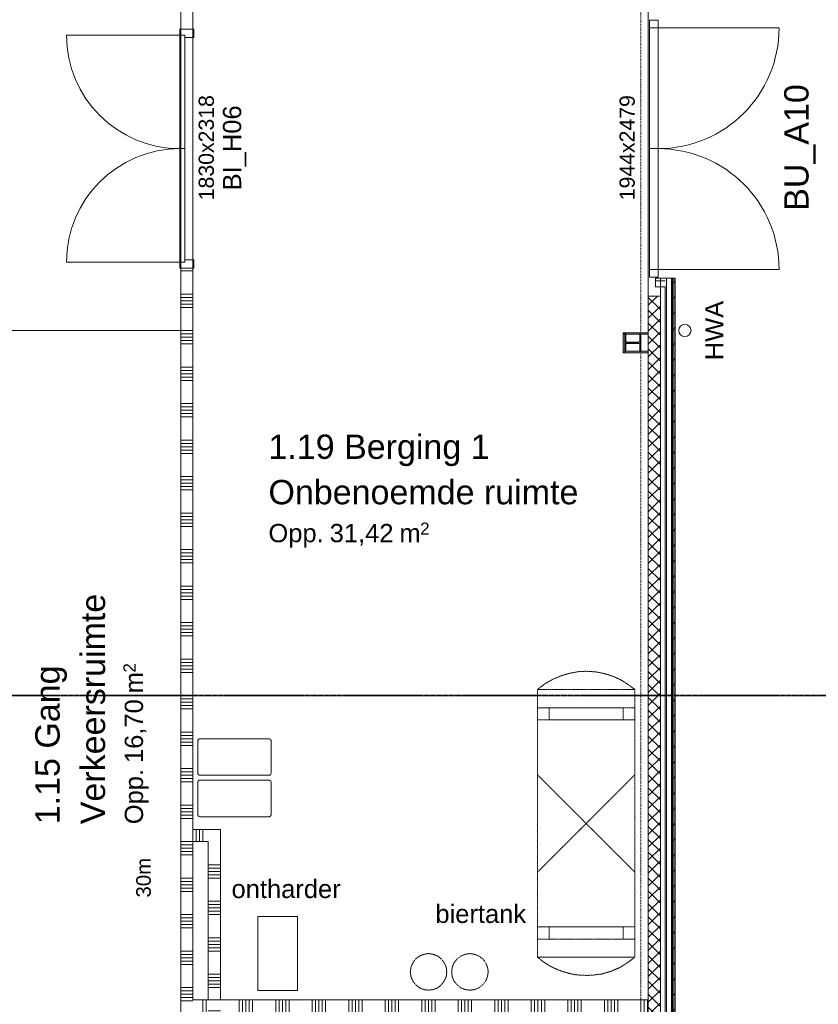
# Model space of a CAD drawing. Extents: x 0 to 92550, y 0 to 59400.
# Tile 58 of 87: x 54635 to 61197, y 17162 to 25255. Entities that reach past the tile are written whole.
import ezdxf
from ezdxf.xclip import XClip

# ---------------------------------------------------------------- set-up
doc = ezdxf.new("R2010")
doc.units = 0
doc.header["$MEASUREMENT"] = 0
doc.header["$XCLIPFRAME"] = 0
for name, pattern in [('Streep-punt fijn', [1251.000023, 626.000023, -312.5, 0, -312.5]), ('Streep-streepje', [1300, 1000, -100, 100, -100]), ('Streeplijn fijn', [234.119993, 155.999994, -78.119999]), ('Streeplijn ultrafijn', [117.37, 78.119999, -39.250001]), ('Wipeout_Contour', [100000, 0, -100000])]:
    doc.linetypes.add(name, pattern=pattern)
for name, color, linetype in [('ZZ 21 Buitenwand algemeen', 7, 'Continuous'), ('ZZ 21 Buitenwand spouwblad baksteen', 7, 'Continuous'), ('ZZ 22 Binnenwand metal stud', 7, 'Continuous'), ('ZZ 28 HDC staalconstructies', 7, 'Continuous'), ('ZZ 41 Buitenwandafwerking gevelhout', 7, 'Continuous'), ('ZZ 42 Aftimmerwerk algemeen', 7, 'Continuous'), ('ZZ 52 Hemelwaterafvoeren', 7, 'Continuous'), ('ZZ 53 Waterinstallaties', 7, 'Continuous'), ('ZZ 72 Vaste inrichting', 7, 'Continuous'), ('ZZ A Stramien', 7, 'Continuous'), ('ZZ Info_tekst Algemeen', 7, 'Continuous'), ('ZZ Info_tekst Bouwbesluit', 7, 'Continuous'), ('ZZ Markers doorsnede', 7, 'Continuous'), ('ZZ Zone Gebruiksruimten', 7, 'Continuous')]:
    doc.layers.add(name, color=color, linetype=linetype)
doc.styles.add('GENERATED_STYLE_1', font='arial.ttf')

# ---------------------------------------------------------------- blocks, each defined once
blk = doc.blocks.new('*X57')
at = {"layer": 'ZZ 22 Binnenwand metal stud', "color": 7, "linetype": 'Continuous', "lineweight": 5, "ltscale": 0.01}
for p, q in [((56024.8, 23190.3), (55958.9, 23190.3)), ((56058.9, 23190.3), (56024.8, 23190.3)), ((56024.8, 23000), (55958.9, 23000)), ((56058.9, 23000), (56024.8, 23000)), ((56024.8, 22972.6), (55958.9, 22972.6)), ((56024.8, 22945.1), (55958.9, 22945.1)), ((56024.8, 22917.7), (55958.9, 22917.7)), ((56058.9, 22972.6), (56024.8, 22972.6)), ((56058.9, 22945.1), (56024.8, 22945.1)), ((56058.9, 22917.7), (56024.8, 22917.7)), ((56024.8, 22890.3), (55958.9, 22890.3)), ((56058.9, 22890.3), (56024.8, 22890.3)), ((56024.8, 22700), (55958.9, 22700)), ((56024.8, 22672.6), (55958.9, 22672.6)), ((56058.9, 22700), (56024.8, 22700)), ((56058.9, 22672.6), (56024.8, 22672.6)), ((56024.8, 22645.1), (55958.9, 22645.1)), ((56024.8, 22617.7), (55958.9, 22617.7)), ((56024.8, 22590.3), (55958.9, 22590.3)), ((56058.9, 22645.1), (56024.8, 22645.1)), ((56058.9, 22617.7), (56024.8, 22617.7)), ((56058.9, 22590.3), (56024.8, 22590.3)), ((56024.8, 22400), (55958.9, 22400)), ((56024.8, 22372.6), (55958.9, 22372.6)), ((56024.8, 22345.1), (55958.9, 22345.1)), ((56058.9, 22400), (56024.8, 22400)), ((56058.9, 22372.6), (56024.8, 22372.6)), ((56058.9, 22345.1), (56024.8, 22345.1)), ((56024.8, 22317.7), (55958.9, 22317.7)), ((56024.8, 22290.3), (55958.9, 22290.3)), ((56058.9, 22317.7), (56024.8, 22317.7)), ((56058.9, 22290.3), (56024.8, 22290.3)), ((56024.8, 22100), (55958.9, 22100)), ((56058.9, 22100), (56024.8, 22100)), ((56024.8, 22072.6), (55958.9, 22072.6)), ((56024.8, 22045.1), (55958.9, 22045.1)), ((56024.8, 22017.7), (55958.9, 22017.7)), ((56058.9, 22072.6), (56024.8, 22072.6)), ((56058.9, 22045.1), (56024.8, 22045.1)), ((56058.9, 22017.7), (56024.8, 22017.7)), ((56024.8, 21990.3), (55958.9, 21990.3)), ((56058.9, 21990.3), (56024.8, 21990.3)), ((56024.8, 21800), (55958.9, 21800)), ((56024.8, 21772.6), (55958.9, 21772.6)), ((56058.9, 21800), (56024.8, 21800)), ((56058.9, 21772.6), (56024.8, 21772.6)), ((56024.8, 21745.1), (55958.9, 21745.1)), ((56024.8, 21717.7), (55958.9, 21717.7)), ((56024.8, 21690.3), (55958.9, 21690.3)), ((56058.9, 21745.1), (56024.8, 21745.1)), ((56058.9, 21717.7), (56024.8, 21717.7)), ((56058.9, 21690.3), (56024.8, 21690.3)), ((56024.8, 21500), (55958.9, 21500)), ((56024.8, 21472.6), (55958.9, 21472.6)), ((56024.8, 21445.1), (55958.9, 21445.1)), ((56058.9, 21500), (56024.8, 21500)), ((56058.9, 21472.6), (56024.8, 21472.6)), ((56058.9, 21445.1), (56024.8, 21445.1)), ((56024.8, 21417.7), (55958.9, 21417.7)), ((56024.8, 21390.3), (55958.9, 21390.3)), ((56058.9, 21417.7), (56024.8, 21417.7)), ((56058.9, 21390.3), (56024.8, 21390.3)), ((56024.8, 21200), (55958.9, 21200)), ((56024.8, 21172.6), (55958.9, 21172.6)), ((56024.8, 21145.1), (55958.9, 21145.1)), ((56058.9, 21200), (56024.8, 21200)), ((56058.9, 21172.6), (56024.8, 21172.6)), ((56058.9, 21145.1), (56024.8, 21145.1)), ((56024.8, 21117.7), (55958.9, 21117.7)), ((56024.8, 21090.3), (55958.9, 21090.3)), ((56058.9, 21117.7), (56024.8, 21117.7)), ((56058.9, 21090.3), (56024.8, 21090.3)), ((56024.8, 20900), (55958.9, 20900)), ((56058.9, 20900), (56024.8, 20900)), ((56024.8, 20872.6), (55958.9, 20872.6)), ((56024.8, 20845.1), (55958.9, 20845.1)), ((56024.8, 20817.7), (55958.9, 20817.7)), ((56058.9, 20872.6), (56024.8, 20872.6)), ((56058.9, 20845.1), (56024.8, 20845.1)), ((56058.9, 20817.7), (56024.8, 20817.7)), ((56024.8, 20790.3), (55958.9, 20790.3)), ((56058.9, 20790.3), (56024.8, 20790.3)), ((56024.8, 20600), (55958.9, 20600)), ((56024.8, 20572.6), (55958.9, 20572.6)), ((56058.9, 20600), (56024.8, 20600)), ((56058.9, 20572.6), (56024.8, 20572.6)), ((56024.8, 20545.1), (55958.9, 20545.1)), ((56024.8, 20517.7), (55958.9, 20517.7)), ((56024.8, 20490.3), (55958.9, 20490.3)), ((56058.9, 20545.1), (56024.8, 20545.1)), ((56058.9, 20517.7), (56024.8, 20517.7)), ((56058.9, 20490.3), (56024.8, 20490.3)), ((56024.8, 20300), (55958.9, 20300)), ((56024.8, 20272.6), (55958.9, 20272.6)), ((56024.8, 20245.1), (55958.9, 20245.1)), ((56058.9, 20300), (56024.8, 20300)), ((56058.9, 20272.6), (56024.8, 20272.6)), ((56058.9, 20245.1), (56024.8, 20245.1)), ((56024.8, 20217.7), (55958.9, 20217.7)), ((56024.8, 20190.3), (55958.9, 20190.3)), ((56058.9, 20217.7), (56024.8, 20217.7)), ((56058.9, 20190.3), (56024.8, 20190.3)), ((56024.8, 20000), (55958.9, 20000)), ((56058.9, 20000), (56024.8, 20000)), ((56024.8, 19972.6), (55958.9, 19972.6)), ((56024.8, 19945.1), (55958.9, 19945.1)), ((56024.8, 19917.7), (55958.9, 19917.7)), ((56058.9, 19972.6), (56024.8, 19972.6)), ((56058.9, 19945.1), (56024.8, 19945.1)), ((56058.9, 19917.7), (56024.8, 19917.7)), ((56024.8, 19890.3), (55958.9, 19890.3)), ((56058.9, 19890.3), (56024.8, 19890.3)), ((56024.8, 19700), (55958.9, 19700)), ((56024.8, 19672.6), (55958.9, 19672.6)), ((56058.9, 19700), (56024.8, 19700)), ((56058.9, 19672.6), (56024.8, 19672.6)), ((56024.8, 19645.1), (55958.9, 19645.1)), ((56024.8, 19617.7), (55958.9, 19617.7)), ((56024.8, 19590.3), (55958.9, 19590.3)), ((56058.9, 19645.1), (56024.8, 19645.1)), ((56058.9, 19617.7), (56024.8, 19617.7)), ((56058.9, 19590.3), (56024.8, 19590.3)), ((56024.8, 19400), (55958.9, 19400)), ((56024.8, 19372.6), (55958.9, 19372.6)), ((56024.8, 19345.1), (55958.9, 19345.1)), ((56058.9, 19400), (56024.8, 19400)), ((56058.9, 19372.6), (56024.8, 19372.6)), ((56058.9, 19345.1), (56024.8, 19345.1)), ((56024.8, 19317.7), (55958.9, 19317.7)), ((56024.8, 19290.3), (55958.9, 19290.3)), ((56058.9, 19317.7), (56024.8, 19317.7)), ((56058.9, 19290.3), (56024.8, 19290.3)), ((56024.8, 19100), (55958.9, 19100)), ((56058.9, 19100), (56024.8, 19100)), ((56024.8, 19072.6), (55958.9, 19072.6)), ((56024.8, 19045.1), (55958.9, 19045.1)), ((56024.8, 19017.7), (55958.9, 19017.7)), ((56058.9, 19072.6), (56024.8, 19072.6)), ((56058.9, 19045.1), (56024.8, 19045.1)), ((56058.9, 19017.7), (56024.8, 19017.7)), ((56024.8, 18990.3), (55958.9, 18990.3)), ((56058.9, 18990.3), (56024.8, 18990.3)), ((56024.8, 18800), (55958.9, 18800)), ((56058.9, 18800), (56024.8, 18800)), ((56024.8, 18772.6), (55958.9, 18772.6)), ((56024.8, 18745.1), (55958.9, 18745.1)), ((56024.8, 18717.7), (55958.9, 18717.7)), ((56058.9, 18772.6), (56024.8, 18772.6)), ((56058.9, 18745.1), (56024.8, 18745.1)), ((56058.9, 18717.7), (56024.8, 18717.7)), ((56024.8, 18690.3), (55958.9, 18690.3)), ((56058.9, 18690.3), (56024.8, 18690.3)), ((56024.8, 18500), (55958.9, 18500)), ((56024.8, 18472.6), (55958.9, 18472.6)), ((56058.9, 18500), (56024.8, 18500)), ((56058.9, 18472.6), (56024.8, 18472.6)), ((56024.8, 18445.1), (55958.9, 18445.1)), ((56024.8, 18417.7), (55958.9, 18417.7)), ((56024.8, 18390.3), (55958.9, 18390.3)), ((56058.9, 18445.1), (56024.8, 18445.1)), ((56058.9, 18417.7), (56024.8, 18417.7)), ((56058.9, 18390.3), (56024.8, 18390.3)), ((56024.8, 18200), (55958.9, 18200)), ((56024.8, 18172.6), (55958.9, 18172.6)), ((56024.8, 18145.1), (55958.9, 18145.1)), ((56058.9, 18200), (56024.8, 18200)), ((56058.9, 18172.6), (56024.8, 18172.6)), ((56058.9, 18145.1), (56024.8, 18145.1)), ((56024.8, 18117.7), (55958.9, 18117.7)), ((56024.8, 18090.3), (55958.9, 18090.3)), ((56058.9, 18117.7), (56024.8, 18117.7)), ((56058.9, 18090.3), (56024.8, 18090.3)), ((56024.8, 17900), (55958.9, 17900)), ((56058.9, 17900), (56024.8, 17900)), ((56024.8, 17872.6), (55958.9, 17872.6)), ((56024.8, 17845.1), (55958.9, 17845.1)), ((56024.8, 17817.7), (55958.9, 17817.7)), ((56058.9, 17872.6), (56024.8, 17872.6)), ((56058.9, 17845.1), (56024.8, 17845.1)), ((56058.9, 17817.7), (56024.8, 17817.7)), ((56024.8, 17790.3), (55958.9, 17790.3)), ((56058.9, 17790.3), (56024.8, 17790.3)), ((56024.8, 17600), (55958.9, 17600)), ((56024.8, 17572.6), (55958.9, 17572.6)), ((56058.9, 17600), (56024.8, 17600)), ((56058.9, 17572.6), (56024.8, 17572.6)), ((56024.8, 17545.1), (55958.9, 17545.1)), ((56024.8, 17517.7), (55958.9, 17517.7)), ((56024.8, 17490.3), (55958.9, 17490.3)), ((56058.9, 17545.1), (56024.8, 17545.1)), ((56058.9, 17517.7), (56024.8, 17517.7)), ((56058.9, 17490.3), (56024.8, 17490.3)), ((56024.8, 17300), (55958.9, 17300)), ((56024.8, 17272.6), (55958.9, 17272.6)), ((56024.8, 17245.1), (55958.9, 17245.1)), ((56058.9, 17300), (56024.8, 17300)), ((56058.9, 17272.6), (56024.8, 17272.6)), ((56058.9, 17245.1), (56024.8, 17245.1)), ((56024.8, 17217.7), (55958.9, 17217.7)), ((56024.8, 17190.3), (55958.9, 17190.3)), ((56058.9, 17217.7), (56024.8, 17217.7)), ((56058.9, 17190.3), (56024.8, 17190.3))]:
    blk.add_line(p, q, dxfattribs=at)
blk = doc.blocks.new('*X78')
at = {"layer": 'ZZ 22 Binnenwand metal stud', "color": 7, "linetype": 'Continuous', "lineweight": 5, "ltscale": 0.01}
for p, q in [((56138.9, 17200), (56138.9, 17199.1)), ((56138.9, 17199.1), (56138.9, 17100)), ((56166.3, 17200), (56166.3, 17199.1)), ((56166.3, 17199.1), (56166.3, 17100))]:
    blk.add_line(p, q, dxfattribs=at)
blk = doc.blocks.new('*X79')
at = {"layer": 'ZZ 22 Binnenwand metal stud', "color": 7, "linetype": 'Continuous', "lineweight": 5, "ltscale": 0.01}
for p, q in [((56438.9, 17200), (56438.9, 17199.1)), ((56438.9, 17199.1), (56438.9, 17100)), ((56466.3, 17200), (56466.3, 17199.1)), ((56466.3, 17199.1), (56466.3, 17100)), ((56493.7, 17200), (56493.7, 17199.1)), ((56493.7, 17199.1), (56493.7, 17100)), ((56521.2, 17200), (56521.2, 17199.1)), ((56521.2, 17199.1), (56521.2, 17100)), ((56548.6, 17200), (56548.6, 17199.1)), ((56548.6, 17199.1), (56548.6, 17100)), ((56738.9, 17200), (56738.9, 17199.1)), ((56738.9, 17199.1), (56738.9, 17100)), ((56766.3, 17200), (56766.3, 17199.1)), ((56766.3, 17199.1), (56766.3, 17100)), ((56793.7, 17200), (56793.7, 17199.1)), ((56793.7, 17199.1), (56793.7, 17100)), ((56821.2, 17200), (56821.2, 17199.1)), ((56821.2, 17199.1), (56821.2, 17100)), ((56848.6, 17200), (56848.6, 17199.1)), ((56848.6, 17199.1), (56848.6, 17100)), ((57038.9, 17200), (57038.9, 17199.1)), ((57038.9, 17199.1), (57038.9, 17100)), ((57066.3, 17200), (57066.3, 17199.1)), ((57066.3, 17199.1), (57066.3, 17100)), ((57093.7, 17200), (57093.7, 17199.1)), ((57093.7, 17199.1), (57093.7, 17100)), ((57121.2, 17200), (57121.2, 17199.1)), ((57121.2, 17199.1), (57121.2, 17100)), ((57148.6, 17200), (57148.6, 17199.1)), ((57148.6, 17199.1), (57148.6, 17100)), ((57338.9, 17200), (57338.9, 17199.1)), ((57338.9, 17199.1), (57338.9, 17100)), ((57366.3, 17200), (57366.3, 17199.1)), ((57366.3, 17199.1), (57366.3, 17100)), ((57393.7, 17200), (57393.7, 17199.1)), ((57393.7, 17199.1), (57393.7, 17100)), ((57421.2, 17200), (57421.2, 17199.1)), ((57421.2, 17199.1), (57421.2, 17100)), ((57448.6, 17200), (57448.6, 17199.1)), ((57448.6, 17199.1), (57448.6, 17100)), ((57638.9, 17200), (57638.9, 17199.1)), ((57638.9, 17199.1), (57638.9, 17100)), ((57666.3, 17200), (57666.3, 17199.1)), ((57666.3, 17199.1), (57666.3, 17100)), ((57693.7, 17200), (57693.7, 17199.1)), ((57693.7, 17199.1), (57693.7, 17100)), ((57721.2, 17200), (57721.2, 17199.1)), ((57721.2, 17199.1), (57721.2, 17100)), ((57748.6, 17200), (57748.6, 17199.1)), ((57748.6, 17199.1), (57748.6, 17100)), ((57938.9, 17200), (57938.9, 17199.1)), ((57938.9, 17199.1), (57938.9, 17100)), ((57966.3, 17200), (57966.3, 17199.1)), ((57966.3, 17199.1), (57966.3, 17100)), ((57993.7, 17200), (57993.7, 17199.1)), ((57993.7, 17199.1), (57993.7, 17100)), ((58021.2, 17200), (58021.2, 17199.1)), ((58021.2, 17199.1), (58021.2, 17100)), ((58048.6, 17200), (58048.6, 17199.1)), ((58048.6, 17199.1), (58048.6, 17100)), ((58238.9, 17200), (58238.9, 17199.1)), ((58238.9, 17199.1), (58238.9, 17100)), ((58266.3, 17200), (58266.3, 17199.1)), ((58266.3, 17199.1), (58266.3, 17100)), ((58293.7, 17200), (58293.7, 17199.1)), ((58293.7, 17199.1), (58293.7, 17100)), ((58321.2, 17200), (58321.2, 17199.1)), ((58321.2, 17199.1), (58321.2, 17100)), ((58348.6, 17200), (58348.6, 17199.1)), ((58348.6, 17199.1), (58348.6, 17100)), ((58538.9, 17200), (58538.9, 17199.1)), ((58538.9, 17199.1), (58538.9, 17100)), ((58566.3, 17200), (58566.3, 17199.1)), ((58566.3, 17199.1), (58566.3, 17100)), ((58593.7, 17200), (58593.7, 17199.1)), ((58593.7, 17199.1), (58593.7, 17100)), ((58621.2, 17200), (58621.2, 17199.1)), ((58621.2, 17199.1), (58621.2, 17100)), ((58648.6, 17200), (58648.6, 17199.1)), ((58648.6, 17199.1), (58648.6, 17100)), ((58838.9, 17200), (58838.9, 17199.1)), ((58838.9, 17199.1), (58838.9, 17100)), ((58866.3, 17200), (58866.3, 17199.1)), ((58866.3, 17199.1), (58866.3, 17100)), ((58893.7, 17200), (58893.7, 17199.1)), ((58893.7, 17199.1), (58893.7, 17100)), ((58921.2, 17200), (58921.2, 17199.1)), ((58921.2, 17199.1), (58921.2, 17100)), ((58948.6, 17200), (58948.6, 17199.1)), ((58948.6, 17199.1), (58948.6, 17100)), ((59138.9, 17200), (59138.9, 17199.1)), ((59138.9, 17199.1), (59138.9, 17100)), ((59166.3, 17200), (59166.3, 17199.1)), ((59166.3, 17199.1), (59166.3, 17100)), ((59193.7, 17200), (59193.7, 17199.1)), ((59193.7, 17199.1), (59193.7, 17100)), ((59221.2, 17200), (59221.2, 17199.1)), ((59221.2, 17199.1), (59221.2, 17100)), ((59248.6, 17200), (59248.6, 17199.1)), ((59248.6, 17199.1), (59248.6, 17100)), ((59438.9, 17200), (59438.9, 17199.1)), ((59438.9, 17199.1), (59438.9, 17100)), ((59466.3, 17200), (59466.3, 17199.1)), ((59466.3, 17199.1), (59466.3, 17100)), ((59493.7, 17200), (59493.7, 17199.1)), ((59493.7, 17199.1), (59493.7, 17100)), ((59521.2, 17200), (59521.2, 17199.1)), ((59521.2, 17199.1), (59521.2, 17100)), ((59548.6, 17200), (59548.6, 17199.1)), ((59548.6, 17199.1), (59548.6, 17100)), ((59738.9, 17200), (59738.9, 17199.1)), ((59738.9, 17199.1), (59738.9, 17100)), ((59766.3, 17200), (59766.3, 17199.1)), ((59766.3, 17199.1), (59766.3, 17100)), ((59793.7, 17200), (59793.7, 17199.1)), ((59793.7, 17199.1), (59793.7, 17100))]:
    blk.add_line(p, q, dxfattribs=at)
blk = doc.blocks.new('*X196')
at = {"layer": 'ZZ 22 Binnenwand metal stud', "color": 7, "linetype": 'Continuous', "lineweight": 5, "ltscale": 0.01}
for p, q in [((56084, 18500), (56084, 18600)), ((56111.4, 18500), (56111.4, 18600)), ((56138.9, 18500), (56138.9, 18600))]:
    blk.add_line(p, q, dxfattribs=at)
blk = doc.blocks.new('*X197')
at = {"layer": 'ZZ 22 Binnenwand metal stud', "color": 7, "linetype": 'Continuous', "lineweight": 5, "ltscale": 0.01}
for p, q in [((56183.9, 18309.7), (56283.9, 18309.7)), ((56183.9, 18282.3), (56283.9, 18282.3)), ((56183.9, 18254.9), (56283.9, 18254.9)), ((56183.9, 18227.4), (56283.9, 18227.4)), ((56183.9, 18200), (56283.9, 18200)), ((56183.9, 18009.7), (56283.9, 18009.7)), ((56183.9, 17982.3), (56283.9, 17982.3)), ((56183.9, 17954.9), (56283.9, 17954.9)), ((56183.9, 17927.4), (56283.9, 17927.4)), ((56183.9, 17900), (56283.9, 17900)), ((56183.9, 17709.7), (56283.9, 17709.7)), ((56183.9, 17682.3), (56283.9, 17682.3)), ((56183.9, 17654.9), (56283.9, 17654.9)), ((56183.9, 17627.4), (56283.9, 17627.4)), ((56183.9, 17600), (56283.9, 17600)), ((56183.9, 17409.7), (56283.9, 17409.7)), ((56183.9, 17382.3), (56283.9, 17382.3)), ((56183.9, 17354.9), (56283.9, 17354.9)), ((56183.9, 17327.4), (56283.9, 17327.4)), ((56183.9, 17300), (56283.9, 17300)), ((56183.9, 17109.7), (56283.9, 17109.7))]:
    blk.add_line(p, q, dxfattribs=at)
blk = doc.blocks.new('Drawing_1_1', base_point=(5738.9, 6500))
at = {"layer": 'ZZ 28 HDC staalconstructies', "linetype": 'Continuous', "lineweight": 0, "true_color": 0x000000}
h = blk.add_hatch(dxfattribs=at)
h.set_pattern_fill('515_Staal_0001', color=18, style=0, pattern_type=2)
h.set_pattern_definition([(225, (59605.87, 22670), (-159.1, 159.1), []), (225, (59552.83, 22723.03), (-159.1, 159.1), [])])
h.paths.add_polyline_path([(59730.4, 22585.3), (59730.4, 22530), (59738.9, 22530), (59738.9, 22670), (59730.4, 22670), (59730.4, 22614.8, -0.414214), (59718.4, 22602.8), (59626.4, 22602.8, -0.414214), (59614.4, 22614.8), (59614.4, 22670), (59605.9, 22670), (59605.9, 22530), (59614.4, 22530), (59614.4, 22585.3, -0.414214), (59626.4, 22597.3), (59718.4, 22597.3, -0.414214)])
at = {"layer": 'ZZ 42 Aftimmerwerk algemeen', "linetype": 'Continuous', "lineweight": 0, "true_color": 0x7f7f7f}
for points in [[(59605.9, 22682), (59593.9, 22682), (59605.9, 22670)], [(59605.9, 22670), (59593.9, 22682), (59593.9, 22670)], [(59605.9, 22530), (59605.9, 22670), (59593.9, 22670), (59593.9, 22530)], [(59605.9, 22670), (59799.9, 22670), (59799.9, 22682), (59605.9, 22682)], [(59605.9, 22530), (59593.9, 22518), (59605.9, 22518)], [(59593.9, 22530), (59593.9, 22518), (59605.9, 22530)], [(59605.9, 22518), (59799.9, 22518), (59799.9, 22530), (59605.9, 22530)]]:
    blk.add_hatch(color=8, dxfattribs=at).paths.add_polyline_path(points)
at = {"layer": 'ZZ 21 Buitenwand algemeen', "color": 7, "linetype": 'Continuous', "lineweight": 15, "ltscale": 0.01, "flags": 128}
blk.add_lwpolyline([(59799.9, 22982), (59799.9, 11439)], dxfattribs=at)
at = {"layer": 'ZZ 22 Binnenwand metal stud', "color": 7, "linetype": 'Continuous', "lineweight": 9, "ltscale": 0.01}
for p, q in [((56065.9, 25177), (55951.9, 25177)), ((55951.9, 25177), (55951.9, 25127)), ((56065.9, 25110), (56065.9, 25177)), ((55951.9, 25127), (55019.9, 25127)), ((55951.9, 25127), (55991.9, 25127)), ((55951.9, 24195), (55951.9, 25127)), ((55951.9, 25127), (55991.9, 25127)), ((55991.9, 25127), (55991.9, 25110)), ((55991.9, 25127), (55991.9, 24195)), ((55991.9, 25110), (56065.9, 25110)), ((55991.9, 24195), (55951.9, 24195)), ((55951.9, 24195), (55951.9, 23263)), ((55991.9, 24195), (55951.9, 24195)), ((55991.9, 23263), (55991.9, 24195)), ((55951.9, 23263), (55019.9, 23263)), ((55991.9, 23263), (55951.9, 23263)), ((55951.9, 23263), (55951.9, 23213)), ((55951.9, 23263), (55991.9, 23263)), ((56065.9, 23280), (55991.9, 23280)), ((55991.9, 23280), (55991.9, 23263)), ((56065.9, 23213), (56065.9, 23280)), ((55951.9, 23213), (56065.9, 23213))]:
    blk.add_line(p, q, dxfattribs=at)
at = {"layer": 'ZZ 22 Binnenwand metal stud', "color": 7, "linetype": 'Continuous', "lineweight": 15, "ltscale": 0.01}
for p, q in [((55958.9, 25177), (56058.9, 25177)), ((55958.9, 25177), (56058.9, 25177)), ((55958.9, 25177), (56058.9, 25177)), ((55958.9, 23213), (56058.9, 23213)), ((55958.9, 23213), (56058.9, 23213)), ((55958.9, 23213), (56058.9, 23213))]:
    blk.add_line(p, q, dxfattribs=at)
at = {"layer": 'ZZ 22 Binnenwand metal stud', "color": 7, "linetype": 'Continuous', "lineweight": 15, "ltscale": 0.01, "flags": 128}
for points in [[(55958.9, 28682), (55958.9, 25177)], [(56058.9, 25177), (56058.9, 25600)], [(55958.9, 23213), (55958.9, 17100)], [(56058.9, 18600), (56058.9, 23213)], [(56283.9, 18600), (56058.9, 18600)], [(56283.9, 18600), (56283.9, 18500)], [(56058.9, 17200), (56058.9, 18500)], [(56058.9, 18500), (56183.9, 18500)], [(56183.9, 18500), (56183.9, 17200)], [(56283.9, 17200), (56283.9, 18500)], [(56183.9, 17200), (56058.9, 17200)], [(59799.9, 17200), (56283.9, 17200)], [(59799.9, 17100), (59799.9, 17200)]]:
    blk.add_lwpolyline(points, dxfattribs=at)
at = {"layer": 'ZZ 22 Binnenwand metal stud', "color": 7, "linetype": 'Continuous', "lineweight": 9, "ltscale": 0.01}
for centre, start, end in [((55951.9, 25127), 180, 270), ((55951.9, 23263), 90, 180)]:
    blk.add_arc(centre, 932, start, end, dxfattribs=at)
at = {"layer": 'ZZ 28 HDC staalconstructies', "color": 7, "linetype": 'Continuous', "lineweight": 25, "ltscale": 0.01, "flags": 128}
blk.add_lwpolyline([(59730.4, 22585.3), (59730.4, 22530), (59738.9, 22530), (59738.9, 22670), (59730.4, 22670), (59730.4, 22614.8, -0.414214), (59718.4, 22602.8), (59626.4, 22602.8, -0.414214), (59614.4, 22614.8), (59614.4, 22670), (59605.9, 22670), (59605.9, 22530), (59614.4, 22530), (59614.4, 22585.3, -0.414214), (59626.4, 22597.3), (59718.4, 22597.3, -0.414214)], format="xyb", close=True, dxfattribs=at)
at = {"layer": 'ZZ 41 Buitenwandafwerking gevelhout', "color": 7, "linetype": 'Continuous', "lineweight": 9, "ltscale": 0.01}
for p, q in [((59808.9, 25250), (59880.9, 25250)), ((59808.9, 25167), (59808.9, 25250)), ((59880.9, 25250), (59880.9, 25189)), ((59880.9, 25189), (59808.9, 25189)), ((59808.9, 25189), (59808.9, 25167)), ((59880.9, 25189), (59808.9, 25189)), ((59808.9, 25189), (59808.9, 24195)), ((59880.9, 25189), (60874.9, 25189)), ((59880.9, 24195), (59880.9, 25189)), ((59808.9, 24195), (59880.9, 24195)), ((59808.9, 23201), (59808.9, 24195)), ((59808.9, 24195), (59880.9, 24195)), ((59880.9, 24195), (59880.9, 23201)), ((59808.9, 23223), (59808.9, 23201)), ((59808.9, 23140), (59808.9, 23223)), ((59808.9, 23201), (59880.9, 23201)), ((59880.9, 23201), (59808.9, 23201)), ((59880.9, 23201), (60874.9, 23201))]:
    blk.add_line(p, q, dxfattribs=at)
at = {"layer": 'ZZ 41 Buitenwandafwerking gevelhout', "color": 7, "linetype": 'Continuous', "lineweight": 5, "ltscale": 0.01}
for p, q in [((59880.9, 23201), (59880.9, 25189)), ((59808.9, 25167), (59808.9, 23223))]:
    blk.add_line(p, q, dxfattribs=at)
at = {"layer": 'ZZ 41 Buitenwandafwerking gevelhout', "color": 7, "linetype": 'Continuous', "lineweight": 9, "ltscale": 0.01}
for centre, start, end in [((59880.9, 25189), 270, 0), ((59880.9, 23201), 0, 90)]:
    blk.add_arc(centre, 994, start, end, dxfattribs=at)
at = {"layer": 'ZZ 42 Aftimmerwerk algemeen', "color": 7, "linetype": 'Continuous', "lineweight": 9, "ltscale": 0.01, "flags": 128}
for points in [[(59593.9, 22682), (59605.9, 22682)], [(59593.9, 22682), (59593.9, 22518)], [(59799.9, 22682), (59605.9, 22682)], [(59605.9, 22530), (59605.9, 22670)], [(59605.9, 22670), (59799.9, 22670)], [(59799.9, 22682), (59799.9, 22670)], [(59593.9, 22518), (59605.9, 22518)], [(59799.9, 22530), (59605.9, 22530)], [(59605.9, 22518), (59799.9, 22518)], [(59799.9, 22518), (59799.9, 22530)]]:
    blk.add_lwpolyline(points, dxfattribs=at)
at = {"layer": 'ZZ 52 Hemelwaterafvoeren', "color": 7, "linetype": 'Continuous', "lineweight": 9, "ltscale": 0.01, "flags": 128}
blk.add_lwpolyline([(60050.9, 22700, -1), (60150.9, 22700, -1)], format="xyb", close=True, dxfattribs=at)
at = {"layer": 'ZZ 53 Waterinstallaties', "color": 7, "linetype": 'Continuous', "lineweight": 5, "ltscale": 0.01, "flags": 128}
for points in [[(56099.7, 19334.5), (56110.3, 19345.1), (56114.5, 19345.1), (56683.9, 19345.1), (56688.1, 19345.1), (56692.4, 19342.9), (56694.5, 19340.8), (56698.7, 19338.7), (56698.7, 19334.5), (56700.9, 19330.2), (56700.9, 19061.4), (56698.7, 19057.2), (56698.7, 19053), (56694.5, 19050.8), (56692.4, 19046.6), (56688.1, 19046.6), (56683.9, 19044.5), (56114.5, 19044.5), (56110.3, 19046.6), (56108.2, 19046.6), (56103.9, 19050.8), (56101.8, 19053), (56099.7, 19057.2), (56099.7, 19061.4)], [(56099.7, 18989.5), (56099.7, 18718.5), (56099.7, 18716.4), (56101.8, 18712.2), (56103.9, 18707.9), (56108.2, 18705.8), (56110.3, 18705.8), (56114.5, 18703.7), (56683.9, 18703.7), (56688.1, 18705.8), (56692.4, 18705.8), (56694.5, 18707.9), (56698.7, 18712.2), (56698.7, 18716.4), (56700.9, 18718.5), (56700.9, 18989.5), (56698.7, 18993.7), (56698.7, 18997.9), (56694.5, 19000), (56692.4, 19002.2), (56688.1, 19004.3), (56683.9, 19004.3), (56114.5, 19004.3), (56110.3, 19004.3), (56108.2, 19002.2), (56103.9, 19000), (56101.8, 18997.9), (56099.7, 18993.7), (56099.7, 18989.5), (56099.7, 18993.7), (56101.8, 18997.9), (56103.9, 19000), (56108.2, 19002.2), (56110.3, 19004.3), (56114.5, 19004.3), (56683.9, 19004.3), (56688.1, 19004.3), (56692.4, 19002.2), (56694.5, 19000), (56698.7, 18997.9), (56698.7, 18993.7), (56700.9, 18989.5), (56700.9, 18718.5), (56698.7, 18716.4), (56698.7, 18712.2), (56694.5, 18707.9), (56692.4, 18705.8), (56688.1, 18705.8), (56683.9, 18703.7), (56114.5, 18703.7), (56110.3, 18705.8), (56108.2, 18705.8), (56103.9, 18707.9), (56101.8, 18712.2), (56099.7, 18716.4), (56099.7, 18718.5)]]:
    blk.add_lwpolyline(points, close=True, dxfattribs=at)
for points in [[(56916.8, 17884.6), (56592.9, 17884.6), (56592.9, 17275), (56592.9, 17675)], [(56592.9, 17884.6), (56916.8, 17884.6)], [(56916.8, 17675), (56916.8, 17275), (56916.8, 17884.6)], [(56916.8, 17275), (56592.9, 17275)]]:
    blk.add_lwpolyline(points, dxfattribs=at)
at = {"layer": 'ZZ 72 Vaste inrichting', "color": 174, "linetype": 'Streeplijn fijn', "lineweight": 5, "ltscale": 0.01, "true_color": 0x0000aa, "flags": 128}
for points in [[(58889.5, 19749.3), (58948.8, 19795.9), (59016.5, 19834), (59086.3, 19863.6), (59158.3, 19884.8), (59234.5, 19897.5), (59289.5, 19899.6)], [(59289.5, 19899.6), (59365.7, 19895.4), (59439.8, 19880.6), (59511.8, 19857.3), (59581.6, 19825.5), (59645.1, 19783.2), (59689.6, 19749.3)], [(58889.5, 19749.3), (58889.5, 17550.1)], [(58889.5, 19749.3), (58895.8, 19749.3), (58912.8, 19749.3), (58942.4, 19749.3), (58982.6, 19749.3), (59031.3, 19749.3), (59088.4, 19749.3), (59151.9, 19749.3), (59219.7, 19749.3), (59289.5, 19749.3), (59359.4, 19749.3), (59427.1, 19749.3), (59488.5, 19749.3), (59545.6, 19749.3), (59596.5, 19749.3), (59636.7, 19749.3), (59666.3, 19749.3), (59683.2, 19749.3), (59689.6, 19749.3)], [(59689.6, 19749.3), (59683.2, 19749.3), (59666.3, 19749.3), (59636.7, 19749.3), (59596.5, 19749.3), (59545.6, 19749.3), (59488.5, 19749.3), (59427.1, 19749.3), (59359.4, 19749.3), (59289.5, 19749.3), (59219.7, 19749.3), (59151.9, 19749.3), (59088.4, 19749.3), (59031.3, 19749.3), (58982.6, 19749.3), (58942.4, 19749.3), (58912.8, 19749.3), (58895.8, 19749.3), (58889.5, 19749.3)], [(59689.6, 17550.1), (59689.6, 19749.3)], [(59689.6, 19599.1), (58889.5, 19599.1), (58984.7, 19599.1)], [(58889.5, 19499.6), (58889.5, 19599.1)], [(59594.3, 19599.1), (59689.6, 19599.1)], [(59689.6, 19599.1), (59689.6, 19499.6)], [(58889.5, 19499.6), (59689.6, 19499.6), (59594.3, 19499.6)], [(58984.7, 19499.6), (58889.5, 19499.6)], [(58889.5, 18248.6), (59689.6, 19048.7)], [(59689.6, 18248.6), (58889.5, 19048.7)], [(59689.6, 17799.9), (58889.5, 17799.9), (58984.7, 17799.9)], [(58889.5, 17698.3), (59689.6, 17698.3), (59594.3, 17698.3)], [(59689.6, 17550.1), (59628.2, 17503.6), (59562.6, 17463.3), (59492.7, 17433.7), (59420.8, 17412.5), (59344.6, 17402), (59289.5, 17399.8), (59213.3, 17404.1), (59139.3, 17418.9), (59067.3, 17442.2), (58997.4, 17473.9), (58933.9, 17514.1), (58889.5, 17550.1)]]:
    blk.add_lwpolyline(points, dxfattribs=at)
for points in [[(58984.7, 19499.6), (59035.5, 19499.6), (59090.6, 19499.6), (59154.1, 19499.6), (59221.8, 19499.6), (59289.5, 19499.6), (59357.3, 19499.6), (59425, 19499.6), (59488.5, 19499.6), (59543.5, 19499.6), (59594.3, 19499.6), (59594.3, 19599.1), (59543.5, 19599.1), (59488.5, 19599.1), (59425, 19599.1), (59357.3, 19599.1), (59289.5, 19599.1), (59221.8, 19599.1), (59154.1, 19599.1), (59090.6, 19599.1), (59035.5, 19599.1), (58984.7, 19599.1)], [(59594.3, 17799.9), (59543.5, 17799.9), (59488.5, 17799.9), (59425, 17799.9), (59357.3, 17799.9), (59289.5, 17799.9), (59221.8, 17799.9), (59154.1, 17799.9), (59090.6, 17799.9), (59035.5, 17799.9), (58984.7, 17799.9), (58984.7, 17698.3), (59035.5, 17698.3), (59090.6, 17698.3), (59154.1, 17698.3), (59221.8, 17698.3), (59289.5, 17698.3), (59357.3, 17698.3), (59425, 17698.3), (59488.5, 17698.3), (59543.5, 17698.3), (59594.3, 17698.3)], [(59689.6, 17550.1), (59683.2, 17550.1), (59666.3, 17550.1), (59636.7, 17550.1), (59596.5, 17550.1), (59545.6, 17550.1), (59488.5, 17550.1), (59427.1, 17550.1), (59359.4, 17550.1), (59289.5, 17550.1), (59219.7, 17550.1), (59151.9, 17550.1), (59088.4, 17550.1), (59031.3, 17550.1), (58982.6, 17550.1), (58942.4, 17550.1), (58912.8, 17550.1), (58895.8, 17550.1), (58889.5, 17550.1), (58895.8, 17550.1), (58912.8, 17550.1), (58942.4, 17550.1), (58982.6, 17550.1), (59031.3, 17550.1), (59088.4, 17550.1), (59151.9, 17550.1), (59219.7, 17550.1), (59289.5, 17550.1), (59359.4, 17550.1), (59427.1, 17550.1), (59488.5, 17550.1), (59545.6, 17550.1), (59596.5, 17550.1), (59636.7, 17550.1), (59666.3, 17550.1), (59683.2, 17550.1)]]:
    blk.add_lwpolyline(points, close=True, dxfattribs=at)
at = {"layer": 'ZZ 72 Vaste inrichting', "color": 174, "linetype": 'Streeplijn ultrafijn', "lineweight": 5, "ltscale": 0.01, "true_color": 0x0000aa, "flags": 128}
blk.add_lwpolyline([(58144.4, 17429.5), (58140.2, 17467.6), (58123.3, 17503.6), (58100, 17535.3), (58070.3, 17558.6), (58032.2, 17573.4), (57994.1, 17579.8), (57956, 17573.4), (57920.1, 17558.6), (57888.3, 17535.3), (57865, 17503.6), (57850.2, 17467.6), (57843.9, 17429.5), (57850.2, 17389.3), (57865, 17353.3), (57888.3, 17323.6), (57920.1, 17298.2), (57956, 17283.4), (57994.1, 17279.2), (58032.2, 17283.4), (58070.3, 17298.2), (58100, 17323.6), (58123.3, 17353.3), (58140.2, 17389.3), (58144.4, 17429.5), (58140.2, 17389.3), (58123.3, 17353.3), (58100, 17323.6), (58070.3, 17298.2), (58032.2, 17283.4), (57994.1, 17279.2), (57956, 17283.4), (57920.1, 17298.2), (57888.3, 17323.6), (57865, 17353.3), (57850.2, 17389.3), (57843.9, 17429.5), (57850.2, 17467.6), (57865, 17503.6), (57888.3, 17535.3), (57920.1, 17558.6), (57956, 17573.4), (57994.1, 17579.8), (58032.2, 17573.4), (58070.3, 17558.6), (58100, 17535.3), (58123.3, 17503.6), (58140.2, 17467.6)], close=True, dxfattribs=at)
blk.add_lwpolyline([(58229.1, 17535.3), (58203.7, 17503.6), (58188.9, 17467.6), (58184.6, 17429.5), (58188.9, 17467.6), (58203.7, 17503.6), (58229.1, 17535.3), (58258.7, 17558.6), (58294.7, 17573.4), (58334.9, 17579.8), (58373, 17573.4), (58409, 17558.6), (58440.8, 17535.3), (58464, 17503.6), (58478.8, 17467.6), (58485.2, 17429.5), (58478.8, 17389.3), (58464, 17353.3), (58440.8, 17323.6), (58409, 17298.2), (58373, 17283.4), (58334.9, 17279.2), (58294.7, 17283.4), (58258.7, 17298.2), (58229.1, 17323.6), (58203.7, 17353.3), (58188.9, 17389.3), (58184.6, 17429.5)], dxfattribs=at)
at = {"layer": 'ZZ A Stramien', "color": 7, "linetype": 'Streep-punt fijn', "lineweight": 9, "ltscale": 0.01}
blk.add_line((59738.9, 6500), (59738.9, 52900), dxfattribs=at)
at = {"layer": 'ZZ Zone Gebruiksruimten', "color": 255, "linetype": 'Continuous', "lineweight": 0, "ltscale": 0.01, "flags": 128}
for points in [[(55958.9, 29700), (50758.9, 29700), (50758.9, 22700), (55958.9, 22700)], [(59799.9, 25600), (56058.9, 25600), (56058.9, 17200), (59799.9, 17200)], [(55958.9, 22700), (54458.9, 22700), (54458.9, 11567), (55958.9, 11567)]]:
    blk.add_lwpolyline(points, close=True, dxfattribs=at)
at = {"layer": 'ZZ 72 Vaste inrichting', "color": 7, "linetype": 'Continuous', "lineweight": 25, "ltscale": 0.01}
for name in ['*X57', '*X196', '*X197', '*X78', '*X79']:
    blk.add_blockref(name, (0, 0), dxfattribs=at)
at = {"layer": 'ZZ 22 Binnenwand metal stud', "color": 7, "linetype": 'Continuous', "lineweight": 5, "attachment_point": 7, "rotation": 90, "style": 'GENERATED_STYLE_1'}
for s, insert, char_height in [('\\A1;{\\pql;\\fArial|b0|i0|c0|p0;\\W1.000000;1830x2318}', (56232.5, 23770.8), 125), ('\\A1;{\\pql;\\fArial|b0|i0|c0|p0;\\W1.000000;BI_H06}', (56498.3, 23851.9), 150)]:
    blk.add_mtext(s, dxfattribs=dict(at, insert=insert, char_height=char_height))
at = {"layer": 'ZZ 41 Buitenwandafwerking gevelhout', "color": 7, "linetype": 'Continuous', "lineweight": 5, "attachment_point": 1, "rotation": 90, "style": 'GENERATED_STYLE_1'}
for s, insert, char_height in [('\\A1;{\\pql;\\fArial|b0|i0|c0|p0;\\W1.000000;1944x2479}', (59563.7, 23770.8), 125), ('\\A1;{\\pql;\\fArial|b0|i0|c0|p0;\\W1.000000;BU_A10}', (60916.6, 23684.2), 200)]:
    blk.add_mtext(s, dxfattribs=dict(at, insert=insert, char_height=char_height))
at = {"layer": 'ZZ Info_tekst Algemeen', "color": 7, "linetype": 'Continuous', "lineweight": 5, "insert": (60342.3, 22700), "char_height": 150, "attachment_point": 5, "rotation": 90, "style": 'GENERATED_STYLE_1'}
blk.add_mtext('\\A1;{\\pqc;\\fArial|b0|i0|c0|p0;\\W1.000000;HWA}', dxfattribs=at)
at = {"layer": 'ZZ Info_tekst Algemeen', "color": 7, "linetype": 'Continuous', "lineweight": 5, "insert": (56824.2, 18109.8), "char_height": 150, "attachment_point": 5, "style": 'GENERATED_STYLE_1'}
blk.add_mtext('\\A1;{\\pqc;\\fArial|b0|i0|c0|p0;\\W1.000000;ontharder}', dxfattribs=at)
at = {"layer": 'ZZ Info_tekst Algemeen', "color": 174, "linetype": 'Continuous', "lineweight": 5, "true_color": 0x0000aa, "insert": (58423.6, 17905), "char_height": 150, "attachment_point": 5, "style": 'GENERATED_STYLE_1'}
blk.add_mtext('\\A1;{\\pqc;\\fArial|b0|i0|c0|p0;\\W1.000000;biertank}', dxfattribs=at)
at = {"layer": 'ZZ Info_tekst Bouwbesluit', "color": 7, "linetype": 'Continuous', "lineweight": 9, "insert": (55653.1, 18040), "char_height": 120, "attachment_point": 4, "rotation": 90, "style": 'GENERATED_STYLE_1'}
blk.add_mtext('\\A1;{\\pql;\\fArial|b0|i0|c0|p0;\\W1.000000;30m}', dxfattribs=at)
at = {"layer": 'ZZ Zone Gebruiksruimten', "color": 7, "linetype": 'Continuous', "lineweight": 5, "attachment_point": 1, "style": 'GENERATED_STYLE_1'}
for s, insert, char_height in [('\\A1;{\\pql;\\pt0;\\fArial|b0|i0|c0|p0;\\W1.000000;1.19 Berging 1}', (56679.1, 21845.4), 200), ('\\A1;{\\pql;\\pt0;\\fArial|b0|i0|c0|p0;\\W1.000000;Onbenoemde ruimte}', (56679.1, 21472.1), 200), ('\\A1;{\\pql;\\fArial|b0|i0|c0|p0;\\W1.000000;2}', (57925.6, 21121.8), 100), ('\\A1;{\\pql;\\pt0;\\fArial|b0|i0|c0|p0;\\W1.000000;Opp. }', (56679.1, 21110.4), 150), ('\\A1;{\\pql;\\fArial|b0|i0|c0|p0;\\W1.000000;31,42}', (57182.3, 21110.4), 150), ('\\A1;{\\pql;\\fArial|b0|i0|c0|p0;\\W1.000000; m}', (57697.1, 21110.4), 150)]:
    blk.add_mtext(s, dxfattribs=dict(at, insert=insert, char_height=char_height))
at = {"layer": 'ZZ Zone Gebruiksruimten', "color": 7, "linetype": 'Continuous', "lineweight": 5, "attachment_point": 1, "rotation": 90, "style": 'GENERATED_STYLE_1'}
for s, insert, char_height in [('\\A1;{\\pql;\\pt0;\\fArial|b0|i0|c0|p0;\\W1.000000;Verkeersruimte}', (55136.7, 18642.5), 200), ('\\A1;{\\pql;\\fArial|b0|i0|c0|p0;\\W1.000000;2}', (55487.1, 19889), 100), ('\\A1;{\\pql;\\pt0;\\fArial|b0|i0|c0|p0;\\W1.000000;1.15 Gang}', (54763.5, 18642.5), 200), ('\\A1;{\\pql;\\fArial|b0|i0|c0|p0;\\W1.000000; m}', (55498.5, 19660.4), 150), ('\\A1;{\\pql;\\fArial|b0|i0|c0|p0;\\W1.000000;16,70}', (55498.5, 19145.7), 150), ('\\A1;{\\pql;\\pt0;\\fArial|b0|i0|c0|p0;\\W1.000000;Opp. }', (55498.5, 18642.5), 150)]:
    blk.add_mtext(s, dxfattribs=dict(at, insert=insert, char_height=char_height))
at = {"color": 254, "linetype": 'Wipeout_Contour', "lineweight": 0, "ltscale": 256827.684004}
blk.add_wipeout([(59939.9, 23130), (59859.9, 23130), (59859.9, 23110), (59939.9, 23110)], dxfattribs=at).dxf.layer = 'ZZ 21 Buitenwand spouwblad baksteen'
at = {"color": 254, "linetype": 'Wipeout_Contour', "lineweight": 0, "ltscale": 250698.108504}
blk.add_wipeout([(60009.9, 11249), (60009.9, 23130), (59989.9, 23130), (59989.9, 11249)], dxfattribs=at).dxf.layer = 'ZZ 21 Buitenwand spouwblad baksteen'
at = {"color": 254, "linetype": 'Wipeout_Contour', "lineweight": 0, "ltscale": 256777.319278}
blk.add_wipeout([(59939.9, 23110), (59859.9, 23110), (59859.9, 23060), (59939.9, 23060)], dxfattribs=at).dxf.layer = 'ZZ 21 Buitenwand spouwblad baksteen'
at = {"layer": 'ZZ 21 Buitenwand spouwblad baksteen', "color": 7, "linetype": 'Continuous', "lineweight": 15, "ltscale": 0.01}
blk.add_line((59939.9, 23110), (59859.9, 23110), dxfattribs=at)
at = {"layer": 'ZZ 21 Buitenwand spouwblad baksteen', "color": 7, "linetype": 'Continuous', "lineweight": 15, "ltscale": 0.01, "flags": 128}
for points in [[(59939.9, 23130), (59859.9, 23130)], [(59859.9, 23130), (59859.9, 23110)], [(59859.9, 23110), (59859.9, 23060)], [(59859.9, 23060), (59939.9, 23060)]]:
    blk.add_lwpolyline(points, dxfattribs=at)
at = {"layer": 'ZZ 41 Buitenwandafwerking gevelhout', "color": 7, "linetype": 'Continuous', "lineweight": 9, "ltscale": 0.01}
for p, q in [((59880.9, 23201), (59880.9, 23140)), ((59880.9, 23140), (59808.9, 23140))]:
    blk.add_line(p, q, dxfattribs=at)
at = {"color": 254, "linetype": 'Wipeout_Contour', "lineweight": 0, "ltscale": 250582.474205}
blk.add_wipeout([(59989.9, 11299), (59989.9, 23130), (59939.9, 23130), (59939.9, 11299)], dxfattribs=at).dxf.layer = 'ZZ 21 Buitenwand spouwblad baksteen'
at = {"layer": 'ZZ 21 Buitenwand algemeen', "linetype": 'Continuous', "lineweight": 0, "true_color": 0x000000}
h = blk.add_hatch(dxfattribs=at)
h.set_pattern_fill('415_Isolatie_ruit_0001', color=18, style=0, pattern_type=2)
h.set_pattern_definition([(135, (5738.87, 6500), (53.03301, 53.03301), []), (225, (5738.87, 6500), (-53.03301, 53.03301), [])])
h.paths.add_polyline_path([(59799.9, 11439), (59899.9, 11439), (59899.9, 22982), (59799.9, 22982)])
at = {"layer": 'ZZ 41 Buitenwandafwerking gevelhout', "linetype": 'Continuous', "lineweight": 0, "true_color": 0x000000}
h = blk.add_hatch(dxfattribs=at)
h.set_pattern_fill('310_Naaldhout__01__0001', color=18, style=0, pattern_type=2)
h.set_pattern_definition([(45, (5738.87, 6500), (-63.63961, 63.63961), [])])
h.paths.add_polyline_path([(59999.9, 23130), (59999.9, 11239), (60020.9, 11239), (60020.9, 23130)])
at = {"layer": 'ZZ 21 Buitenwand algemeen', "color": 7, "linetype": 'Continuous', "lineweight": 15, "ltscale": 0.01}
blk.add_line((59899.9, 22982), (59799.9, 22982), dxfattribs=at)
blk.add_line((59899.9, 22982), (59799.9, 22982), dxfattribs=at)
at = {"layer": 'ZZ 21 Buitenwand algemeen', "color": 7, "linetype": 'Continuous', "lineweight": 15, "ltscale": 0.01, "flags": 128}
blk.add_lwpolyline([(59899.9, 11439), (59899.9, 22982)], dxfattribs=at)
at = {"layer": 'ZZ 21 Buitenwand spouwblad baksteen', "color": 7, "linetype": 'Continuous', "lineweight": 15, "ltscale": 0.01}
for p, q in [((59989.9, 23130), (59939.9, 23130)), ((59989.9, 11299), (59989.9, 23130)), ((60009.9, 23130), (59989.9, 23130))]:
    blk.add_line(p, q, dxfattribs=at)
at = {"layer": 'ZZ 21 Buitenwand spouwblad baksteen', "color": 7, "linetype": 'Continuous', "lineweight": 15, "ltscale": 0.01, "flags": 128}
for points in [[(60009.9, 11249), (60009.9, 23130)], [(59939.9, 23060), (59939.9, 11299)]]:
    blk.add_lwpolyline(points, dxfattribs=at)
at = {"layer": 'ZZ 41 Buitenwandafwerking gevelhout', "color": 7, "linetype": 'Continuous', "lineweight": 5, "ltscale": 0.01}
for p, q in [((59949.9, 23130), (59899.9, 23130)), ((59949.9, 23130), (59899.9, 23130)), ((59949.9, 11339), (59949.9, 23130)), ((59999.9, 23130), (59949.9, 23130)), ((59999.9, 23130), (59949.9, 23130)), ((59999.9, 11289), (59999.9, 23130)), ((60020.9, 23130), (59999.9, 23130)), ((60020.9, 23130), (59999.9, 23130))]:
    blk.add_line(p, q, dxfattribs=at)
at = {"layer": 'ZZ 41 Buitenwandafwerking gevelhout', "color": 7, "linetype": 'Continuous', "lineweight": 5, "ltscale": 0.01, "flags": 128}
blk.add_lwpolyline([(59899.9, 23130), (59899.9, 11339)], dxfattribs=at)
at = {"layer": 'ZZ 41 Buitenwandafwerking gevelhout', "color": 7, "linetype": 'Continuous', "lineweight": 9, "ltscale": 0.01, "flags": 128}
blk.add_lwpolyline([(60020.9, 11239), (60020.9, 23130)], dxfattribs=at)
at = {"layer": 'ZZ Markers doorsnede', "color": 7, "linetype": 'Streep-streepje', "lineweight": 35, "ltscale": 0.01}
blk.add_line((7888.9, 19700), (62138.9, 19700), dxfattribs=at)

msp = doc.modelspace()

# ---------------------------------------------------------------- block references
at = {"color": 7, "linetype": 'Continuous', "lineweight": 25, "ltscale": 0.01}
ref = msp.add_blockref('Drawing_1_1', (5738.9, 6500), dxfattribs=at)
XClip(ref).set_block_clipping_path([(1000, 1000), (66950, 58400)])

doc.saveas('drawing.dxf')
